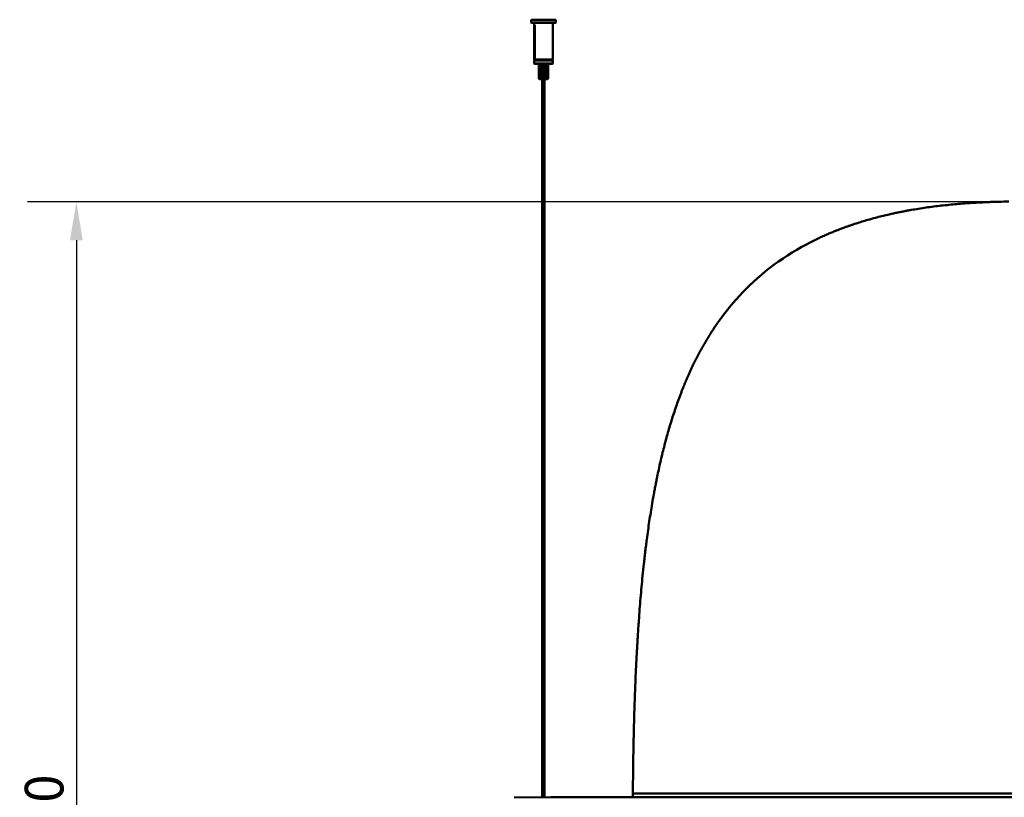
# Model space of a CAD drawing. Header units: millimetres. Extents: x 448 to 2336, y 1062 to 2601.
# Tile 4 of 10: x 448 to 1087, y 1836 to 2341. Entities that reach past the tile are written whole.
import ezdxf

# ---------------------------------------------------------------- set-up
doc = ezdxf.new("R2010")
doc.units = ezdxf.units.MM
doc.header["$LTSCALE"] = 10
doc.layers.add('Quota (ISO)', color=7, linetype='Continuous', lineweight=25)
doc.layers.add('Visibile (ISO)', color=7, linetype='Continuous', lineweight=50)
doc.styles.add('Testo nota (ISO)', font='tahoma.ttf')
doc.dimstyles.new('PENTA', dxfattribs={"dimscale": 10, "dimtxt": 2.5, "dimasz": 2.5, "dimexe": 3.175, "dimexo": 0, "dimgap": 0.762, "dimtad": 1, "dimrnd": 1e-08, "dimtxsty": 'Testo nota (ISO)', "dimcen": 0.09, "dimdle": 10, "dimclrd": 256, "dimclre": 256, "dimclrt": 256, "dimazin": 2, "dimtfac": 0.8, "dimtmove": 0, "dimatfit": 3, "dimfxl": 1, "dimtolj": 1, "dimlwd": -1, "dimlwe": -1, "dimarcsym": 0})

# ---------------------------------------------------------------- blocks, each defined once
blk = doc.blocks.new('*D20')
at = {"layer": 'Defpoints', "color": 0, "transparency": 16777216}
for p in [(1083.97, 2222.42), (485, 1422.42), (1083.97, 1422.42)]:
    blk.add_point(p, dxfattribs=at)
at = {"layer": 'Quota (ISO)', "transparency": 16777216}
for p, q in [((1083.97, 2222.42), (453.25, 2222.42)), ((485, 2197.42), (485, 1447.42)), ((1083.97, 1422.42), (453.25, 1422.42))]:
    blk.add_line(p, q, dxfattribs=at)
for points in [[(480.83, 2197.42), (489.17, 2197.42), (485, 2222.42)], [(480.83, 1447.42), (489.17, 1447.42), (485, 1422.42)]]:
    blk.add_solid(points, dxfattribs=at)
at = {"layer": 'Quota (ISO)', "transparency": 16777216, "insert": (464.31, 1823), "char_height": 25, "attachment_point": 5, "rotation": 90, "style": 'Testo nota (ISO)'}
blk.add_mtext('\\A1;800', dxfattribs=at)

msp = doc.modelspace()

# ---------------------------------------------------------------- linework, layer by layer
at = {"layer": 'Visibile (ISO)'}
for p, q in [((780.133, 2340.558), (779.933, 2340.358)), ((795.933, 2340.358), (779.933, 2340.358)), ((779.933, 2338.758), (779.933, 2340.358)), ((779.933, 2338.758), (795.933, 2338.758)), ((780.133, 2338.558), (779.933, 2338.758)), ((780.133, 2340.558), (795.733, 2340.558)), ((795.733, 2338.558), (780.133, 2338.558)), ((781.933, 2338.558), (781.933, 2314.758)), ((793.933, 2338.558), (793.933, 2314.758)), ((795.733, 2340.558), (795.933, 2340.358)), ((795.733, 2338.558), (795.933, 2338.758)), ((795.933, 2338.758), (795.933, 2340.358)), ((782.383, 2337.058), (781.942, 2337.058)), ((781.942, 2314.758), (781.942, 2337.058)), ((782.383, 2337.058), (782.383, 2314.758)), ((781.933, 2314.758), (781.942, 2314.758)), ((782.133, 2314.558), (781.933, 2314.758)), ((793.933, 2314), (781.933, 2314)), ((781.933, 2312.2), (781.933, 2314)), ((781.933, 2312.2), (793.933, 2312.2)), ((782.133, 2312), (781.933, 2312.2)), ((782.14, 2314.558), (782.133, 2314.558)), ((793.733, 2312), (782.133, 2312)), ((782.581, 2314.558), (782.14, 2314.558)), ((782.383, 2314.758), (793.933, 2314.758)), ((793.733, 2314.558), (782.581, 2314.558)), ((782.933, 2314), (782.933, 2314.558)), ((784.968, 2302.386), (784.968, 2312)), ((785.134, 2302.33), (785.134, 2312)), ((785.226, 2312), (785.226, 2302.398)), ((785.994, 2302.072), (785.994, 2312)), ((786.504, 2312), (786.504, 2302.398)), ((787.448, 2302.072), (787.448, 2312)), ((788.327, 2312), (788.327, 2302.398)), ((789.087, 2302.072), (789.087, 2312)), ((790, 2312), (790, 2302.398)), ((790.302, 2302.179), (790.302, 2312)), ((790.883, 2312), (790.883, 2302.398)), ((790.897, 2302.386), (790.897, 2312)), ((792.933, 2314), (792.933, 2314.558)), ((793.733, 2314.558), (793.933, 2314.758)), ((793.733, 2312), (793.933, 2312.2)), ((793.933, 2312.2), (793.933, 2314)), ((785.33, 2302), (785.041, 2302.289)), ((785.33, 2302), (790.535, 2302)), ((787.183, 2302), (787.183, 1836.15)), ((788.683, 2302), (788.683, 1836.163)), ((790.535, 2302), (790.824, 2302.289)), ((963.921, 2197.578), (960.959, 2196.092)), ((966.92, 2199.016), (963.921, 2197.578)), ((952.315, 2191.35), (949.262, 2189.52)), ((955.156, 2192.979), (952.315, 2191.35)), ((958.038, 2194.559), (955.156, 2192.979)), ((960.959, 2196.092), (958.038, 2194.559)), ((943.309, 2185.689), (940.409, 2183.689)), ((946.26, 2187.633), (943.309, 2185.689)), ((949.262, 2189.52), (946.26, 2187.633)), ((934.765, 2179.522), (932.023, 2177.356)), ((937.561, 2181.633), (934.765, 2179.522)), ((940.409, 2183.689), (937.561, 2181.633)), ((926.7, 2172.86), (924.12, 2170.531)), ((929.334, 2175.135), (926.7, 2172.86)), ((932.023, 2177.356), (929.334, 2175.135)), ((919.349, 2165.942), (917.148, 2163.692)), ((921.595, 2168.15), (919.349, 2165.942)), ((924.12, 2170.531), (921.595, 2168.15)), ((912.884, 2159.068), (910.82, 2156.696)), ((914.994, 2161.401), (912.884, 2159.068)), ((917.148, 2163.692), (914.994, 2161.401)), ((768.93, 1835.991), (792.933, 1836.2)), ((792.933, 1836.2), (1802.933, 1836.2)), ((845.933, 1836.2), (845.933, 1838.598))]:
    msp.add_line(p, q, dxfattribs=at)
for points, weights in [([(782.14, 2314.558), (782.042, 2314.656), (781.942, 2314.758)], [1, 1.00654829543, 1.01283981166]), ([(782.383, 2314.758), (782.484, 2314.656), (782.581, 2314.558)], [1.01283981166, 1.00654829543, 1])]:
    msp.add_rational_spline(points, weights, degree=2, dxfattribs=at)
for points, knots in [([(785.281, 2302.072), (785.231, 2302.115), (785.183, 2302.158), (785.088, 2302.243), (785.046, 2302.283), (784.994, 2302.339), (784.976, 2302.361), (784.969, 2302.38), (784.968, 2302.383), (784.968, 2302.386)], [0.387996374, 0.387996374, 0.387996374, 0.387996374, 0.411509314, 0.411509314, 0.440312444, 0.440312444, 0.464716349, 0.464716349, 0.471016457, 0.471016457, 0.471016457, 0.471016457]), ([(785.226, 2302.398), (785.194, 2302.397), (785.169, 2302.389), (785.136, 2302.361), (785.131, 2302.339), (785.14, 2302.283), (785.158, 2302.243), (785.213, 2302.158), (785.245, 2302.115), (785.281, 2302.072)], [0.490998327, 0.490998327, 0.490998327, 0.490998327, 0.513524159, 0.513524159, 0.537928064, 0.537928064, 0.566731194, 0.566731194, 0.590244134, 0.590244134, 0.590244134, 0.590244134]), ([(785.994, 2302.072), (785.927, 2302.115), (785.854, 2302.158), (785.696, 2302.243), (785.611, 2302.283), (785.474, 2302.339), (785.411, 2302.361), (785.304, 2302.389), (785.26, 2302.397), (785.226, 2302.398)], [0.387996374, 0.387996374, 0.387996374, 0.387996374, 0.411509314, 0.411509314, 0.440312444, 0.440312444, 0.464716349, 0.464716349, 0.487242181, 0.487242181, 0.487242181, 0.487242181]), ([(786.504, 2302.398), (786.438, 2302.397), (786.371, 2302.389), (786.249, 2302.361), (786.195, 2302.339), (786.103, 2302.283), (786.062, 2302.243), (786.013, 2302.158), (786, 2302.115), (785.994, 2302.072)], [0.490998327, 0.490998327, 0.490998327, 0.490998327, 0.513524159, 0.513524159, 0.537928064, 0.537928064, 0.566731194, 0.566731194, 0.590244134, 0.590244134, 0.590244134, 0.590244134]), ([(787.448, 2302.072), (787.388, 2302.115), (787.32, 2302.158), (787.158, 2302.243), (787.062, 2302.283), (786.894, 2302.339), (786.808, 2302.361), (786.647, 2302.389), (786.571, 2302.397), (786.504, 2302.398)], [0.387996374, 0.387996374, 0.387996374, 0.387996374, 0.411509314, 0.411509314, 0.440312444, 0.440312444, 0.464716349, 0.464716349, 0.487242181, 0.487242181, 0.487242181, 0.487242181]), ([(788.327, 2302.398), (788.252, 2302.397), (788.17, 2302.389), (788.005, 2302.361), (787.922, 2302.339), (787.765, 2302.283), (787.68, 2302.243), (787.546, 2302.158), (787.492, 2302.115), (787.448, 2302.072)], [0.490998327, 0.490998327, 0.490998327, 0.490998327, 0.513524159, 0.513524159, 0.537928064, 0.537928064, 0.566731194, 0.566731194, 0.590244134, 0.590244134, 0.590244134, 0.590244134]), ([(789.087, 2302.072), (789.057, 2302.115), (789.019, 2302.158), (788.916, 2302.243), (788.846, 2302.283), (788.71, 2302.339), (788.636, 2302.361), (788.481, 2302.389), (788.402, 2302.397), (788.327, 2302.398)], [0.387996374, 0.387996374, 0.387996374, 0.387996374, 0.411509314, 0.411509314, 0.440312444, 0.440312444, 0.464716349, 0.464716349, 0.487242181, 0.487242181, 0.487242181, 0.487242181]), ([(790, 2302.398), (789.944, 2302.397), (789.879, 2302.389), (789.733, 2302.361), (789.653, 2302.339), (789.491, 2302.283), (789.395, 2302.243), (789.227, 2302.158), (789.153, 2302.115), (789.087, 2302.072)], [0.490998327, 0.490998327, 0.490998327, 0.490998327, 0.513524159, 0.513524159, 0.537928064, 0.537928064, 0.566731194, 0.566731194, 0.590244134, 0.590244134, 0.590244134, 0.590244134]), ([(790.285, 2302.072), (790.297, 2302.115), (790.304, 2302.158), (790.298, 2302.243), (790.281, 2302.283), (790.23, 2302.339), (790.194, 2302.361), (790.106, 2302.389), (790.054, 2302.397), (790, 2302.398)], [0.387996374, 0.387996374, 0.387996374, 0.387996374, 0.411509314, 0.411509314, 0.440312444, 0.440312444, 0.464716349, 0.464716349, 0.487242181, 0.487242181, 0.487242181, 0.487242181]), ([(790.883, 2302.398), (790.868, 2302.397), (790.843, 2302.389), (790.774, 2302.361), (790.727, 2302.339), (790.621, 2302.283), (790.551, 2302.243), (790.413, 2302.158), (790.348, 2302.115), (790.285, 2302.072)], [0.490998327, 0.490998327, 0.490998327, 0.490998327, 0.513524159, 0.513524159, 0.537928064, 0.537928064, 0.566731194, 0.566731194, 0.590244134, 0.590244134, 0.590244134, 0.590244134]), ([(790.824, 2302.289), (790.833, 2302.298), (790.841, 2302.306), (790.872, 2302.339), (790.889, 2302.361), (790.9, 2302.389), (790.896, 2302.397), (790.883, 2302.398)], [0.433233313, 0.433233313, 0.433233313, 0.433233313, 0.440312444, 0.440312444, 0.464716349, 0.464716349, 0.487242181, 0.487242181, 0.487242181, 0.487242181]), ([(988.789, 2207.725), (988.164, 2207.51), (987.538, 2207.294), (986.287, 2206.863), (985.662, 2206.647), (985.036, 2206.431)], [0.00007025, 0.00007025, 0.00007025, 0.00007025, 0.19859214, 0.19859214, 0.39711401, 0.39711401, 0.39711401, 0.39711401]), ([(910.82, 2156.696), (910.484, 2156.294), (910.147, 2155.892), (909.474, 2155.088), (909.138, 2154.686), (908.801, 2154.284)], [0.00000579, 0.00000579, 0.00000579, 0.00000579, 0.15726748, 0.15726748, 0.31452918, 0.31452918, 0.31452918, 0.31452918]), ([(895.806, 2136.18), (895.511, 2135.699), (895.216, 2135.218), (894.625, 2134.257), (894.329, 2133.777), (894.034, 2133.296)], [0.00003187, 0.00003187, 0.00003187, 0.00003187, 0.16928312, 0.16928312, 0.33853437, 0.33853437, 0.33853437, 0.33853437]), ([(1345.818, 1838.598), (1342.453, 1838.598), (1339.141, 1838.602), (1335.808, 1838.604), (1322.637, 1838.614), (1309.129, 1838.598), (1295.832, 1838.598), (1289.176, 1838.598), (1282.553, 1838.595), (1275.914, 1838.593), (1255.943, 1838.587), (1235.829, 1838.597), (1215.799, 1838.598), (1214.705, 1838.598), (1213.612, 1838.598), (1212.518, 1838.598), (1193.632, 1838.598), (1174.768, 1838.61), (1155.875, 1838.606), (1146.985, 1838.604), (1138.09, 1838.598), (1129.204, 1838.598), (1118.093, 1838.598), (1106.981, 1838.59), (1095.87, 1838.59), (1084.965, 1838.59), (1074.06, 1838.598), (1063.155, 1838.598), (1054.064, 1838.598), (1044.961, 1838.604), (1035.866, 1838.606), (1017.179, 1838.61), (998.521, 1838.598), (979.841, 1838.598), (978.541, 1838.598), (977.241, 1838.598), (975.941, 1838.598), (955.909, 1838.597), (935.798, 1838.589), (915.826, 1838.594), (909.393, 1838.596), (902.976, 1838.598), (896.527, 1838.598), (883.02, 1838.598), (869.3, 1838.612), (855.923, 1838.604), (852.596, 1838.602), (849.291, 1838.598), (845.933, 1838.598)], [0, 0, 0, 0, 10.0951175, 10.0951175, 10.0951175, 49.985608, 49.985608, 49.985608, 69.9529611, 69.9529611, 69.9529611, 130.0189457, 130.0189457, 130.0189457, 133.2998063, 133.2998063, 133.2998063, 189.9566548, 189.9566548, 189.9566548, 216.6140045, 216.6140045, 216.6140045, 249.9478888, 249.9478888, 249.9478888, 282.6624229, 282.6624229, 282.6624229, 309.9380298, 309.9380298, 309.9380298, 365.9766211, 365.9766211, 365.9766211, 369.8763622, 369.8763622, 369.8763622, 429.9449269, 429.9449269, 429.9449269, 449.2908193, 449.2908193, 449.2908193, 489.8103929, 489.8103929, 489.8103929, 499.8851894, 499.8851894, 499.8851894, 499.8851894])]:
    msp.add_open_spline(points, degree=3, knots=knots, dxfattribs=at)
for points in [[(1077.209, 2222.256), (1076.19, 2222.218), (1075.17, 2222.176), (1074.152, 2222.131)], [(1080.313, 2222.362), (1079.278, 2222.33), (1078.243, 2222.295), (1077.209, 2222.256)], [(1083.425, 2222.449), (1082.388, 2222.423), (1081.35, 2222.394), (1080.313, 2222.362)], [(1089.636, 2222.561), (1087.565, 2222.537), (1085.495, 2222.499), (1083.425, 2222.449)], [(1021.602, 2216.225), (1020.809, 2216.073), (1020.016, 2215.917), (1019.224, 2215.758)], [(1023.99, 2216.675), (1023.193, 2216.528), (1022.397, 2216.378), (1021.602, 2216.225)], [(1026.389, 2217.106), (1025.589, 2216.965), (1024.789, 2216.821), (1023.99, 2216.675)], [(1031.217, 2217.914), (1029.606, 2217.657), (1027.996, 2217.388), (1026.389, 2217.106)], [(1036.085, 2218.653), (1034.461, 2218.419), (1032.838, 2218.173), (1031.217, 2217.914)], [(1040.99, 2219.323), (1039.354, 2219.111), (1037.718, 2218.888), (1036.085, 2218.653)], [(1045.931, 2219.925), (1044.283, 2219.736), (1042.636, 2219.535), (1040.99, 2219.323)], [(1050.905, 2220.462), (1049.246, 2220.295), (1047.588, 2220.116), (1045.931, 2219.925)], [(1055.911, 2220.935), (1054.241, 2220.789), (1052.573, 2220.631), (1050.905, 2220.462)], [(1060.947, 2221.346), (1059.268, 2221.22), (1057.589, 2221.083), (1055.911, 2220.935)], [(1066.012, 2221.695), (1064.323, 2221.589), (1062.635, 2221.473), (1060.947, 2221.346)], [(1071.103, 2221.986), (1069.406, 2221.899), (1067.708, 2221.802), (1066.012, 2221.695)], [(1074.152, 2222.131), (1073.135, 2222.086), (1072.119, 2222.037), (1071.103, 2221.986)], [(996.423, 2210.133), (995.14, 2209.753), (993.861, 2209.363), (992.586, 2208.959)], [(1000.3, 2211.247), (999.005, 2210.886), (997.712, 2210.514), (996.423, 2210.133)], [(1004.216, 2212.303), (1002.908, 2211.962), (1001.603, 2211.61), (1000.3, 2211.247)], [(1008.17, 2213.302), (1006.849, 2212.979), (1005.531, 2212.646), (1004.216, 2212.303)], [(1012.159, 2214.243), (1010.827, 2213.94), (1009.497, 2213.626), (1008.17, 2213.302)], [(1014.503, 2214.767), (1013.721, 2214.596), (1012.94, 2214.421), (1012.159, 2214.243)], [(1016.858, 2215.272), (1016.072, 2215.107), (1015.287, 2214.939), (1014.503, 2214.767)], [(1019.224, 2215.758), (1018.435, 2215.599), (1017.646, 2215.437), (1016.858, 2215.272)], [(977.396, 2203.553), (976.56, 2203.219), (975.726, 2202.879), (974.894, 2202.534)], [(979.288, 2204.297), (978.656, 2204.052), (978.026, 2203.804), (977.396, 2203.553)], [(981.192, 2205.025), (980.556, 2204.786), (979.921, 2204.543), (979.288, 2204.297)], [(985.036, 2206.431), (983.752, 2205.968), (982.469, 2205.505), (981.192, 2205.025)], [(992.586, 2208.959), (991.317, 2208.557), (990.053, 2208.141), (988.789, 2207.725)], [(969.958, 2200.407), (968.942, 2199.951), (967.931, 2199.483), (966.92, 2199.016)], [(972.414, 2201.485), (971.593, 2201.132), (970.773, 2200.773), (969.958, 2200.407)], [(974.894, 2202.534), (974.065, 2202.19), (973.238, 2201.84), (972.414, 2201.485)], [(907.023, 2152.08), (906.435, 2151.341), (905.856, 2150.595), (905.281, 2149.845)], [(908.801, 2154.284), (908.206, 2153.551), (907.611, 2152.819), (907.023, 2152.08)], [(903.576, 2147.58), (903.013, 2146.82), (902.456, 2146.055), (901.906, 2145.286)], [(905.281, 2149.845), (904.707, 2149.095), (904.138, 2148.34), (903.576, 2147.58)], [(898.682, 2140.621), (898.327, 2140.091), (897.976, 2139.559), (897.628, 2139.026)], [(899.751, 2142.203), (899.392, 2141.678), (899.035, 2141.15), (898.682, 2140.621)], [(900.821, 2143.751), (900.462, 2143.237), (900.105, 2142.721), (899.751, 2142.203)], [(901.906, 2145.286), (901.542, 2144.776), (901.18, 2144.264), (900.821, 2143.751)], [(894.034, 2133.296), (893.455, 2132.325), (892.877, 2131.353), (892.309, 2130.376)], [(897.628, 2139.026), (897.013, 2138.082), (896.41, 2137.131), (895.806, 2136.18)], [(890.631, 2127.419), (890.079, 2126.427), (889.536, 2125.43), (889, 2124.428)], [(892.309, 2130.376), (891.74, 2129.396), (891.182, 2128.41), (890.631, 2127.419)], [(887.676, 2121.91), (887.24, 2121.065), (886.809, 2120.218), (886.384, 2119.368)], [(889, 2124.428), (888.553, 2123.592), (888.112, 2122.752), (887.676, 2121.91)], [(884.205, 2114.886), (883.902, 2114.243), (883.601, 2113.6), (883.304, 2112.955)], [(885.122, 2116.804), (884.813, 2116.166), (884.507, 2115.527), (884.205, 2114.886)], [(886.384, 2119.368), (885.957, 2118.516), (885.537, 2117.662), (885.122, 2116.804)], [(881.519, 2108.983), (881.109, 2108.047), (880.704, 2107.108), (880.306, 2106.167)], [(882.403, 2110.975), (882.105, 2110.312), (881.811, 2109.648), (881.519, 2108.983)], [(883.304, 2112.955), (883.001, 2112.297), (882.7, 2111.636), (882.403, 2110.975)], [(879.125, 2103.329), (878.736, 2102.378), (878.354, 2101.425), (877.976, 2100.469)], [(880.306, 2106.167), (879.906, 2105.224), (879.513, 2104.277), (879.125, 2103.329)], [(876.311, 2096.139), (875.766, 2094.685), (875.234, 2093.226), (874.714, 2091.763)], [(877.135, 2098.31), (876.857, 2097.587), (876.583, 2096.864), (876.311, 2096.139)], [(877.976, 2100.469), (877.693, 2099.75), (877.412, 2099.031), (877.135, 2098.31)], [(874.714, 2091.763), (874.192, 2090.294), (873.682, 2088.82), (873.183, 2087.343)], [(871.716, 2082.88), (871.237, 2081.382), (870.769, 2079.881), (870.312, 2078.377)], [(873.183, 2087.343), (872.683, 2085.859), (872.194, 2084.371), (871.716, 2082.88)], [(870.312, 2078.377), (869.853, 2076.866), (869.405, 2075.352), (868.967, 2073.834)], [(867.681, 2069.255), (867.249, 2067.675), (866.828, 2066.093), (866.417, 2064.507)], [(868.967, 2073.834), (868.528, 2072.311), (868.099, 2070.784), (867.681, 2069.255)], [(866.417, 2064.507), (866.004, 2062.915), (865.602, 2061.321), (865.21, 2059.724)], [(865.21, 2059.724), (864.816, 2058.12), (864.432, 2056.514), (864.058, 2054.906)], [(862.961, 2050.055), (862.603, 2048.429), (862.254, 2046.802), (861.914, 2045.172)], [(864.058, 2054.906), (863.683, 2053.291), (863.317, 2051.674), (862.961, 2050.055)], [(861.914, 2045.172), (861.706, 2044.173), (861.501, 2043.172), (861.299, 2042.171)], [(860.701, 2039.159), (860.496, 2038.108), (860.295, 2037.056), (860.097, 2036.004)], [(861.299, 2042.171), (861.096, 2041.168), (860.897, 2040.164), (860.701, 2039.159)], [(859.511, 2032.837), (859.133, 2030.762), (858.769, 2028.684), (858.416, 2026.604)], [(860.097, 2036.004), (859.898, 2034.949), (859.703, 2033.893), (859.511, 2032.837)], [(858.416, 2026.604), (858.091, 2024.688), (857.776, 2022.769), (857.47, 2020.849)], [(857.47, 2020.849), (857.164, 2018.921), (856.866, 2016.991), (856.578, 2015.06)], [(856.578, 2015.06), (856.289, 2013.122), (856.009, 2011.181), (855.738, 2009.24)], [(855.738, 2009.24), (855.465, 2007.291), (855.201, 2005.341), (854.946, 2003.39)], [(854.451, 1999.528), (854.289, 1998.237), (854.13, 1996.945), (853.975, 1995.654)], [(854.946, 2003.39), (854.777, 2002.103), (854.612, 2000.815), (854.451, 1999.528)], [(853.975, 1995.654), (853.815, 1994.322), (853.659, 1992.99), (853.506, 1991.657)], [(853.057, 1987.649), (852.766, 1985.003), (852.489, 1982.356), (852.224, 1979.708)], [(853.506, 1991.657), (853.353, 1990.322), (853.203, 1988.986), (853.057, 1987.649)], [(852.224, 1979.708), (851.985, 1977.314), (851.755, 1974.919), (851.534, 1972.524)], [(851.534, 1972.524), (851.312, 1970.118), (851.1, 1967.712), (850.896, 1965.305)], [(850.896, 1965.305), (850.692, 1962.889), (850.496, 1960.472), (850.309, 1958.055)], [(850.309, 1958.055), (850.12, 1955.628), (849.94, 1953.201), (849.768, 1950.773)], [(849.768, 1950.773), (849.653, 1949.15), (849.541, 1947.526), (849.432, 1945.903)], [(849.432, 1945.903), (849.323, 1944.275), (849.218, 1942.647), (849.116, 1941.019)], [(849.116, 1941.019), (848.91, 1937.752), (848.718, 1934.484), (848.537, 1931.215)], [(848.537, 1931.215), (848.386, 1928.48), (848.243, 1925.745), (848.107, 1923.009)], [(848.107, 1923.009), (847.971, 1920.264), (847.843, 1917.518), (847.722, 1914.772)], [(847.722, 1914.772), (847.601, 1912.016), (847.487, 1909.26), (847.38, 1906.504)], [(847.38, 1906.504), (847.3, 1904.446), (847.223, 1902.388), (847.151, 1900.33)], [(847.151, 1900.33), (847.078, 1898.267), (847.009, 1896.204), (846.943, 1894.14)], [(846.943, 1894.14), (846.876, 1892.042), (846.813, 1889.943), (846.753, 1887.844)], [(846.753, 1887.844), (846.693, 1885.741), (846.637, 1883.637), (846.584, 1881.533)], [(846.584, 1881.533), (846.482, 1877.481), (846.391, 1873.429), (846.313, 1869.376)], [(846.313, 1869.376), (846.235, 1865.307), (846.168, 1861.237), (846.111, 1857.167)], [(846.111, 1857.167), (846.053, 1853.08), (846.004, 1848.994), (845.972, 1844.907)], [(845.972, 1844.907), (845.956, 1842.804), (845.944, 1840.701), (845.933, 1838.598)]]:
    msp.add_open_spline(points, degree=3, dxfattribs=at)

# ---------------------------------------------------------------- dimensions: what is measured, and where the dimension line sits
at = {"layer": 'Quota (ISO)'}
dim = msp.add_linear_dim(base=(485, 1422.421), p1=(1083.973, 2222.421), p2=(1083.973, 1422.421), angle=90, dimstyle='PENTA', override={"dimtofl": 0, "dimatfit": 1}, dxfattribs=at)
dim.commit()
dim.dimension.update_dxf_attribs({"geometry": '*D20', "text_midpoint": (485, 1823), "dimtype": 160})

doc.saveas('drawing.dxf')
